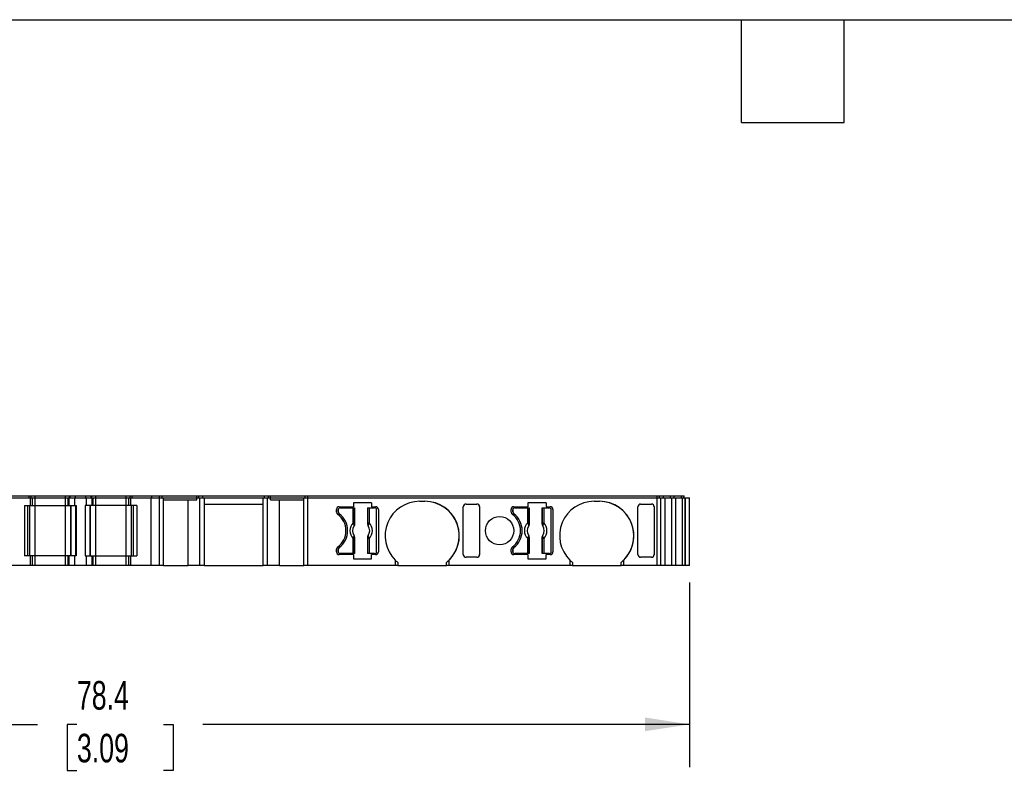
# Model space of a CAD drawing. Header units: millimetres. Extents: x 6 to 273, y 6 to 210.
# Tile 3 of 6: x 82 to 155, y 154 to 210. Entities that reach past the tile are written whole.
import ezdxf

# ---------------------------------------------------------------- set-up
doc = ezdxf.new("R2010")
doc.units = ezdxf.units.MM
doc.linetypes.add('SLD-Solid', pattern=[0])
doc.layers.add('DIMENSIONS', color=140, linetype='SLD-Solid', lineweight=25)
doc.layers.add('TEXT', color=140, linetype='SLD-Solid', lineweight=25)
doc.styles.add('SLDTEXTSTYLE0', font='TXT', dxfattribs={"width": 0.7})
doc.dimstyles.new('SLDDIMSTYLE0', dxfattribs={"dimtxt": 2.158008, "dimasz": 3.302, "dimexe": 0, "dimexo": 0.0625, "dimgap": 0.539502, "dimtad": 0, "dimtih": 1, "dimtoh": 1, "dimrnd": 1e-09, "dimzin": 12, "dimdsep": 46, "dimtxsty": 'SLDTEXTSTYLE0', "dimsah": 1, "dimcen": 0.09, "dimadec": 0, "dimazin": 3, "dimtfac": 1, "dimtofl": 0, "dimtmove": 0, "dimatfit": 3, "dimfxl": 0, "dimfrac": 2, "dimtolj": 1, "dimtzin": 12, "dimarcsym": 0})

# ---------------------------------------------------------------- blocks, each defined once
blk = doc.blocks.new('_D_4')
at = {"layer": 'DIMENSIONS'}
for p, q in [((53.667, 167.837), (53.667, 154.154)), ((132.03, 167.837), (132.03, 154.154)), ((53.667, 157.329), (83.698, 157.329)), ((86.622, 157.329), (85.898, 157.329)), ((85.898, 157.329), (85.898, 153.899)), ((93.035, 157.329), (93.76, 157.329)), ((93.76, 157.329), (93.76, 153.899)), ((132.03, 157.329), (95.959, 157.329)), ((85.898, 153.899), (86.622, 153.899)), ((93.76, 153.899), (93.035, 153.899))]:
    blk.add_line(p, q, dxfattribs=at)
for points in [[(53.667, 157.329), (56.969, 156.821), (56.969, 157.837)], [(132.03, 157.329), (128.728, 157.837), (128.728, 156.821)]]:
    blk.add_solid(points, dxfattribs=at)
at = {"layer": 'DIMENSIONS', "char_height": 2.1167, "attachment_point": 1, "style": 'SLDTEXTSTYLE0'}
for s, insert in [('78.4', (86.622, 160.541)), ('3.09', (86.622, 156.628))]:
    blk.add_mtext(s, dxfattribs=dict(at, insert=insert))

msp = doc.modelspace()

# ---------------------------------------------------------------- linework, layer by layer
for p, q in [((81.632, 174.257), (83.078, 174.257)), ((81.677, 174.107), (83.178, 174.107)), ((83.078, 174.107), (83.078, 174.257)), ((83.078, 174.107), (83.078, 174.257)), ((83.078, 174.257), (83.078, 174.257)), ((83.078, 174.257), (83.234, 174.257)), ((83.178, 173.557), (83.178, 174.107)), ((83.178, 173.557), (83.178, 174.107)), ((83.178, 174.107), (83.178, 174.107)), ((83.178, 174.107), (83.334, 174.107)), ((83.234, 174.107), (83.234, 174.257)), ((83.234, 174.257), (83.534, 174.257)), ((83.334, 173.557), (83.334, 174.107)), ((83.334, 174.107), (83.534, 174.107)), ((83.534, 174.107), (83.534, 174.257)), ((83.534, 174.257), (85.767, 174.257)), ((83.534, 173.557), (83.534, 174.107)), ((83.534, 174.107), (85.767, 174.107)), ((85.767, 174.107), (85.767, 174.257)), ((85.767, 174.257), (86.067, 174.257)), ((85.767, 173.557), (85.767, 174.107)), ((85.767, 174.107), (85.967, 174.107)), ((85.967, 173.557), (85.967, 174.107)), ((85.967, 174.107), (86.055, 174.107)), ((86.055, 173.557), (86.055, 174.107)), ((86.055, 174.107), (86.467, 174.107)), ((86.067, 174.107), (86.067, 174.257)), ((86.067, 174.257), (86.125, 174.257)), ((86.125, 174.107), (86.125, 174.257)), ((86.125, 174.257), (86.508, 174.257)), ((86.467, 173.557), (86.467, 174.107)), ((86.467, 174.107), (87.334, 174.107)), ((86.508, 174.107), (86.508, 174.257)), ((86.508, 174.257), (87.293, 174.257)), ((87.293, 174.107), (87.293, 174.257)), ((87.293, 174.257), (87.675, 174.257)), ((87.334, 173.557), (87.334, 174.107)), ((87.334, 174.107), (87.746, 174.107)), ((87.675, 174.107), (87.675, 174.257)), ((87.675, 174.257), (87.734, 174.257)), ((87.734, 174.107), (87.734, 174.257)), ((87.734, 174.257), (88.034, 174.257)), ((87.746, 173.557), (87.746, 174.107)), ((87.746, 174.107), (87.834, 174.107)), ((87.834, 173.557), (87.834, 174.107)), ((87.834, 174.107), (88.034, 174.107)), ((88.034, 174.107), (88.034, 174.257)), ((88.034, 174.257), (90.267, 174.257)), ((88.034, 173.557), (88.034, 174.107)), ((88.034, 174.107), (90.267, 174.107)), ((90.267, 174.107), (90.267, 174.257)), ((90.267, 174.257), (90.567, 174.257)), ((90.267, 173.557), (90.267, 174.107)), ((90.267, 174.107), (90.467, 174.107)), ((90.467, 173.557), (90.467, 174.107)), ((90.467, 174.107), (90.622, 174.107)), ((90.567, 174.107), (90.567, 174.257)), ((90.567, 174.257), (90.722, 174.257)), ((90.622, 173.557), (90.622, 174.107)), ((90.622, 174.107), (92.124, 174.107)), ((90.622, 173.557), (90.622, 174.107)), ((90.622, 174.107), (90.622, 174.107)), ((90.722, 174.107), (90.722, 174.257)), ((90.722, 174.257), (92.168, 174.257)), ((90.722, 174.107), (90.722, 174.257)), ((90.722, 174.257), (90.722, 174.257)), ((92.124, 169.107), (92.124, 174.107)), ((92.124, 174.107), (92.744, 174.107)), ((92.168, 174.107), (92.168, 174.257)), ((92.168, 174.257), (92.744, 174.257)), ((92.744, 174.107), (92.744, 174.257)), ((92.744, 174.257), (92.944, 174.257)), ((92.744, 169.107), (92.744, 174.107)), ((92.744, 174.107), (93.044, 174.107)), ((92.944, 174.107), (92.944, 174.257)), ((92.944, 174.257), (95.503, 174.257)), ((93.044, 169.107), (93.044, 174.107)), ((93.044, 174.107), (95.518, 174.107)), ((93.044, 173.957), (95.518, 173.957)), ((94.835, 173.957), (94.835, 169.107)), ((95.503, 174.107), (95.503, 174.257)), ((95.503, 174.257), (95.672, 174.257)), ((95.518, 173.957), (95.518, 174.107)), ((95.518, 174.107), (95.743, 174.107)), ((95.672, 174.107), (95.672, 174.257)), ((95.672, 174.257), (95.968, 174.257)), ((95.743, 169.107), (95.743, 174.107)), ((95.743, 174.107), (96.068, 174.107)), ((95.968, 174.107), (95.968, 174.257)), ((95.968, 174.257), (100.517, 174.257)), ((96.068, 169.107), (96.068, 174.107)), ((96.068, 174.107), (100.417, 174.107)), ((100.417, 169.107), (100.417, 174.107)), ((100.417, 174.107), (100.742, 174.107)), ((100.517, 174.107), (100.517, 174.257)), ((100.517, 174.257), (100.813, 174.257)), ((100.742, 169.107), (100.742, 174.107)), ((100.742, 174.107), (100.968, 174.107)), ((100.813, 174.107), (100.813, 174.257)), ((100.813, 174.257), (100.983, 174.257)), ((100.968, 173.957), (100.968, 174.107)), ((100.968, 174.107), (103.444, 174.107)), ((100.968, 173.957), (103.444, 173.957)), ((100.983, 174.107), (100.983, 174.257)), ((100.983, 174.257), (103.544, 174.257)), ((101.651, 169.107), (101.651, 173.957)), ((103.444, 169.107), (103.444, 174.107)), ((103.444, 174.107), (103.744, 174.107)), ((103.544, 174.107), (103.544, 174.257)), ((103.544, 174.257), (103.744, 174.257)), ((103.744, 174.107), (103.744, 174.257)), ((103.744, 174.257), (129.629, 174.257)), ((103.744, 169.107), (103.744, 174.107)), ((103.744, 174.107), (129.629, 174.107)), ((108.457, 173.757), (107.117, 173.757)), ((107.117, 173.757), (107.117, 173.457)), ((108.457, 173.757), (108.457, 173.457)), ((112.017, 173.857), (112.417, 173.857)), ((121.397, 173.757), (120.057, 173.757)), ((120.057, 173.757), (120.057, 173.457)), ((121.397, 173.757), (121.397, 173.457)), ((124.957, 173.857), (125.357, 173.857)), ((129.629, 174.107), (129.629, 174.257)), ((129.629, 174.257), (129.822, 174.257)), ((129.629, 169.107), (129.629, 174.107)), ((129.629, 174.107), (129.918, 174.107)), ((129.822, 174.107), (129.822, 174.257)), ((129.822, 174.257), (130.105, 174.257)), ((129.918, 169.107), (129.918, 174.107)), ((129.918, 174.107), (130.22, 174.107)), ((130.105, 174.107), (130.105, 174.257)), ((130.105, 174.257), (130.634, 174.257)), ((130.22, 169.107), (130.22, 174.107)), ((130.22, 174.107), (130.712, 174.107)), ((130.634, 174.107), (130.634, 174.257)), ((130.634, 174.257), (130.907, 174.257)), ((130.712, 169.107), (130.712, 174.107)), ((130.712, 174.107), (131.022, 174.107)), ((130.907, 174.107), (130.907, 174.257)), ((130.907, 174.257), (131.434, 174.257)), ((131.022, 169.107), (131.022, 174.107)), ((131.022, 174.107), (131.512, 174.107)), ((131.434, 174.107), (131.434, 174.257)), ((131.434, 174.257), (131.623, 174.257)), ((131.512, 169.107), (131.512, 174.107)), ((131.512, 174.107), (131.719, 174.107)), ((131.623, 174.107), (131.623, 174.257)), ((131.623, 174.257), (131.63, 174.257)), ((131.63, 174.107), (131.63, 174.257)), ((131.719, 169.107), (131.719, 174.107)), ((131.719, 174.107), (131.73, 174.107)), ((131.73, 169.107), (131.73, 174.107)), ((131.73, 174.107), (132.03, 174.107)), ((132.03, 169.107), (132.03, 174.107)), ((82.734, 173.557), (83.178, 173.557)), ((82.734, 173.557), (82.734, 169.807)), ((82.978, 169.807), (82.978, 173.557)), ((82.978, 169.807), (82.978, 173.557)), ((83.134, 169.807), (83.134, 173.557)), ((83.178, 173.557), (83.178, 173.557)), ((83.178, 173.557), (83.334, 173.557)), ((83.334, 173.557), (83.534, 173.557)), ((83.534, 169.807), (83.534, 173.557)), ((83.534, 173.557), (85.767, 173.557)), ((85.767, 169.807), (85.767, 173.557)), ((85.767, 173.557), (85.967, 173.557)), ((85.967, 173.557), (86.055, 173.557)), ((86.055, 173.557), (86.467, 173.557)), ((86.167, 169.807), (86.167, 173.557)), ((86.196, 169.807), (86.196, 173.557)), ((86.467, 173.557), (86.567, 173.557)), ((86.55, 169.807), (86.55, 173.557)), ((86.567, 173.557), (86.567, 169.807)), ((87.234, 173.557), (87.234, 169.807)), ((87.334, 173.557), (87.234, 173.557)), ((87.251, 169.807), (87.251, 173.557)), ((87.746, 173.557), (87.334, 173.557)), ((87.605, 169.807), (87.605, 173.557)), ((87.634, 169.807), (87.634, 173.557)), ((87.834, 173.557), (87.746, 173.557)), ((88.034, 173.557), (87.834, 173.557)), ((88.034, 169.807), (88.034, 173.557)), ((90.267, 173.557), (88.034, 173.557)), ((90.267, 169.807), (90.267, 173.557)), ((90.467, 173.557), (90.267, 173.557)), ((90.622, 173.557), (90.467, 173.557)), ((91.067, 173.557), (90.622, 173.557)), ((90.622, 173.557), (90.622, 173.557)), ((90.667, 169.807), (90.667, 173.557)), ((90.822, 169.807), (90.822, 173.557)), ((90.822, 169.807), (90.822, 173.557)), ((91.067, 173.557), (91.067, 169.807)), ((96.068, 173.657), (100.417, 173.657)), ((105.867, 173.057), (105.867, 173.257)), ((105.992, 173.232), (105.992, 173.082)), ((105.992, 173.232), (105.992, 173.232)), ((105.992, 173.082), (105.992, 173.232)), ((105.992, 173.082), (105.992, 173.082)), ((106.067, 173.457), (107.117, 173.457)), ((106.142, 173.382), (107.101, 173.382)), ((107.101, 172.269), (107.101, 173.382)), ((107.101, 173.382), (107.2, 173.382)), ((107.2, 173.382), (107.2, 172.269)), ((107.2, 173.382), (107.21, 173.382)), ((107.21, 172.158), (107.21, 173.382)), ((108.175, 173.382), (108.175, 172.158)), ((108.175, 173.382), (108.184, 173.382)), ((108.184, 172.269), (108.184, 173.382)), ((108.184, 173.382), (108.284, 173.382)), ((108.284, 173.382), (108.284, 172.269)), ((108.284, 173.382), (108.692, 173.382)), ((108.457, 173.457), (108.767, 173.457)), ((108.842, 170.132), (108.842, 173.232)), ((108.967, 173.257), (108.967, 170.107)), ((108.967, 173.257), (108.967, 173.257)), ((108.967, 173.257), (108.967, 170.107)), ((115.267, 169.908), (115.267, 173.456)), ((115.467, 173.657), (116.276, 173.657)), ((116.476, 173.474), (116.476, 173.456)), ((116.476, 173.474), (116.476, 169.89)), ((116.476, 173.456), (116.476, 169.908)), ((118.807, 173.057), (118.807, 173.257)), ((118.932, 173.232), (118.932, 173.082)), ((118.932, 173.232), (118.932, 173.232)), ((118.932, 173.082), (118.932, 173.232)), ((118.932, 173.082), (118.932, 173.082)), ((119.007, 173.457), (120.057, 173.457)), ((119.082, 173.382), (120.041, 173.382)), ((120.041, 172.269), (120.041, 173.382)), ((120.041, 173.382), (120.14, 173.382)), ((120.14, 173.382), (120.14, 172.269)), ((120.14, 173.382), (120.15, 173.382)), ((120.15, 172.158), (120.15, 173.382)), ((121.115, 173.382), (121.115, 172.158)), ((121.115, 173.382), (121.124, 173.382)), ((121.124, 172.269), (121.124, 173.382)), ((121.124, 173.382), (121.224, 173.382)), ((121.224, 173.382), (121.224, 172.269)), ((121.224, 173.382), (121.632, 173.382)), ((121.397, 173.457), (121.707, 173.457)), ((121.782, 170.132), (121.782, 173.232)), ((121.907, 173.257), (121.907, 170.107)), ((121.907, 173.257), (121.907, 173.257)), ((121.907, 173.257), (121.907, 170.107)), ((128.207, 169.908), (128.207, 173.456)), ((128.407, 173.657), (129.216, 173.657)), ((129.416, 173.474), (129.416, 173.456)), ((129.416, 173.474), (129.416, 169.89)), ((129.416, 173.456), (129.416, 169.908)), ((106.072, 172.922), (106.072, 172.922)), ((107.101, 172.269), (107.2, 172.269)), ((108.184, 172.269), (108.284, 172.269)), ((119.012, 172.922), (119.012, 172.922)), ((120.041, 172.269), (120.14, 172.269)), ((121.124, 172.269), (121.224, 172.269)), ((107.101, 169.982), (107.101, 171.095)), ((107.2, 171.095), (107.101, 171.095)), ((107.2, 171.095), (107.2, 169.982)), ((107.21, 169.982), (107.21, 171.206)), ((108.175, 171.206), (108.175, 169.982)), ((108.184, 169.982), (108.184, 171.095)), ((108.284, 171.095), (108.184, 171.095)), ((108.284, 171.095), (108.284, 169.982)), ((120.041, 169.982), (120.041, 171.095)), ((120.14, 171.095), (120.041, 171.095)), ((120.14, 171.095), (120.14, 169.982)), ((120.15, 169.982), (120.15, 171.206)), ((121.115, 171.206), (121.115, 169.982)), ((121.124, 169.982), (121.124, 171.095)), ((121.224, 171.095), (121.124, 171.095)), ((121.224, 171.095), (121.224, 169.982)), ((105.867, 170.107), (105.867, 170.307)), ((105.992, 170.282), (105.992, 170.132)), ((105.992, 170.282), (105.992, 170.282)), ((105.992, 170.132), (105.992, 170.282)), ((105.992, 170.132), (105.992, 170.132)), ((106.072, 170.442), (106.072, 170.442)), ((108.967, 170.107), (108.967, 170.107)), ((118.807, 170.107), (118.807, 170.307)), ((118.932, 170.282), (118.932, 170.132)), ((118.932, 170.282), (118.932, 170.282)), ((118.932, 170.132), (118.932, 170.282)), ((118.932, 170.132), (118.932, 170.132)), ((119.012, 170.442), (119.012, 170.442)), ((121.907, 170.107), (121.907, 170.107)), ((83.178, 169.807), (82.734, 169.807)), ((83.178, 169.107), (83.178, 169.807)), ((83.178, 169.107), (83.178, 169.807)), ((83.178, 169.807), (83.178, 169.807)), ((83.334, 169.807), (83.178, 169.807)), ((83.334, 169.107), (83.334, 169.807)), ((83.534, 169.807), (83.334, 169.807)), ((83.534, 169.107), (83.534, 169.807)), ((85.767, 169.807), (83.534, 169.807)), ((85.767, 169.107), (85.767, 169.807)), ((85.967, 169.807), (85.767, 169.807)), ((85.967, 169.107), (85.967, 169.807)), ((86.055, 169.807), (85.967, 169.807)), ((86.055, 169.107), (86.055, 169.807)), ((86.467, 169.807), (86.055, 169.807)), ((86.467, 169.107), (86.467, 169.807)), ((86.567, 169.807), (86.467, 169.807)), ((87.234, 169.807), (87.334, 169.807)), ((87.334, 169.107), (87.334, 169.807)), ((87.334, 169.807), (87.746, 169.807)), ((87.746, 169.107), (87.746, 169.807)), ((87.746, 169.807), (87.834, 169.807)), ((87.834, 169.107), (87.834, 169.807)), ((87.834, 169.807), (88.034, 169.807)), ((88.034, 169.107), (88.034, 169.807)), ((88.034, 169.807), (90.267, 169.807)), ((90.267, 169.107), (90.267, 169.807)), ((90.267, 169.807), (90.467, 169.807)), ((90.467, 169.107), (90.467, 169.807)), ((90.467, 169.807), (90.622, 169.807)), ((90.622, 169.107), (90.622, 169.807)), ((90.622, 169.807), (91.067, 169.807)), ((90.622, 169.107), (90.622, 169.807)), ((90.622, 169.807), (90.622, 169.807)), ((107.117, 169.907), (106.067, 169.907)), ((107.101, 169.982), (106.142, 169.982)), ((107.2, 169.982), (107.101, 169.982)), ((107.117, 169.907), (107.117, 169.607)), ((107.117, 169.607), (108.457, 169.607)), ((107.21, 169.982), (107.2, 169.982)), ((108.184, 169.982), (108.175, 169.982)), ((108.284, 169.982), (108.184, 169.982)), ((108.692, 169.982), (108.284, 169.982)), ((108.457, 169.607), (108.457, 169.907)), ((108.767, 169.907), (108.457, 169.907)), ((110.217, 169.501), (110.217, 169.107)), ((114.217, 169.107), (114.217, 169.501)), ((116.276, 169.707), (115.467, 169.707)), ((116.476, 169.908), (116.476, 169.89)), ((120.057, 169.907), (119.007, 169.907)), ((120.041, 169.982), (119.082, 169.982)), ((120.14, 169.982), (120.041, 169.982)), ((120.057, 169.907), (120.057, 169.607)), ((120.057, 169.607), (121.397, 169.607)), ((120.15, 169.982), (120.14, 169.982)), ((121.124, 169.982), (121.115, 169.982)), ((121.224, 169.982), (121.124, 169.982)), ((121.632, 169.982), (121.224, 169.982)), ((121.397, 169.607), (121.397, 169.907)), ((121.707, 169.907), (121.397, 169.907)), ((123.157, 169.501), (123.157, 169.107)), ((127.157, 169.107), (127.157, 169.501)), ((129.216, 169.707), (128.407, 169.707)), ((129.416, 169.908), (129.416, 169.89)), ((83.178, 169.107), (81.677, 169.107)), ((83.178, 169.107), (83.178, 169.107)), ((83.334, 169.107), (83.178, 169.107)), ((83.534, 169.107), (83.334, 169.107)), ((85.767, 169.107), (83.534, 169.107)), ((85.967, 169.107), (85.767, 169.107)), ((86.055, 169.107), (85.967, 169.107)), ((86.467, 169.107), (86.055, 169.107)), ((87.334, 169.107), (86.467, 169.107)), ((87.746, 169.107), (87.334, 169.107)), ((87.834, 169.107), (87.746, 169.107)), ((88.034, 169.107), (87.834, 169.107)), ((90.267, 169.107), (88.034, 169.107)), ((90.467, 169.107), (90.267, 169.107)), ((90.622, 169.107), (90.467, 169.107)), ((92.124, 169.107), (90.622, 169.107)), ((90.622, 169.107), (90.622, 169.107)), ((92.744, 169.107), (92.124, 169.107)), ((93.044, 169.107), (92.744, 169.107)), ((93.044, 169.107), (94.835, 169.107)), ((95.743, 169.107), (94.835, 169.107)), ((96.068, 169.107), (95.743, 169.107)), ((96.068, 169.107), (100.417, 169.107)), ((100.742, 169.107), (100.417, 169.107)), ((101.651, 169.107), (100.742, 169.107)), ((101.651, 169.107), (103.444, 169.107)), ((103.744, 169.107), (103.444, 169.107)), ((110.217, 169.107), (103.744, 169.107)), ((110.417, 169.107), (110.217, 169.107)), ((110.417, 169.321), (110.417, 169.107)), ((110.417, 169.107), (114.017, 169.107)), ((114.017, 169.107), (114.017, 169.321)), ((114.217, 169.107), (114.017, 169.107)), ((123.157, 169.107), (114.217, 169.107)), ((123.357, 169.107), (123.157, 169.107)), ((123.357, 169.321), (123.357, 169.107)), ((123.357, 169.107), (126.957, 169.107)), ((126.957, 169.107), (126.957, 169.321)), ((127.157, 169.107), (126.957, 169.107)), ((129.629, 169.107), (127.157, 169.107)), ((129.918, 169.107), (129.629, 169.107)), ((130.22, 169.107), (129.918, 169.107)), ((130.712, 169.107), (130.22, 169.107)), ((131.022, 169.107), (130.712, 169.107)), ((131.512, 169.107), (131.022, 169.107)), ((131.719, 169.107), (131.512, 169.107)), ((131.73, 169.107), (131.719, 169.107)), ((132.03, 169.107), (131.73, 169.107))]:
    msp.add_line(p, q)
at = {"flags": 128}
for points in [[(107.174, 172.044), (107.173, 172.045), (107.173, 172.045)], [(107.203, 172.161), (107.207, 172.159), (107.21, 172.158)], [(108.175, 172.158), (108.179, 172.16), (108.182, 172.161)], [(108.212, 172.045), (108.212, 172.045), (108.211, 172.044)], [(120.114, 172.044), (120.113, 172.045), (120.113, 172.045)], [(120.143, 172.161), (120.147, 172.159), (120.15, 172.158)], [(121.115, 172.158), (121.119, 172.16), (121.122, 172.161)], [(121.152, 172.045), (121.152, 172.045), (121.151, 172.044)], [(107.173, 171.319), (107.173, 171.319), (107.174, 171.32)], [(107.21, 171.206), (107.206, 171.204), (107.203, 171.203)], [(108.182, 171.203), (108.178, 171.205), (108.175, 171.206)], [(108.211, 171.32), (108.212, 171.319), (108.212, 171.319)], [(120.113, 171.319), (120.113, 171.319), (120.114, 171.32)], [(120.15, 171.206), (120.146, 171.204), (120.143, 171.203)], [(121.122, 171.203), (121.118, 171.205), (121.115, 171.206)], [(121.151, 171.32), (121.152, 171.319), (121.152, 171.319)]]:
    msp.add_lwpolyline(points, dxfattribs=at)
msp.add_circle((117.957, 171.682), 1.05)
for centre, radius, start, end in [((112.017, 171.307), 2.55, 90.00001, 225.09912), ((112.417, 171.307), 2.55, 314.90086, 90), ((112.417, 171.307), 2.55, 308.86227, 90), ((124.957, 171.307), 2.55, 90.00001, 225.09912), ((125.357, 171.307), 2.55, 314.90086, 90), ((125.357, 171.307), 2.55, 308.86227, 90), ((106.067, 173.257), 0.2, 90, 180), ((106.067, 173.057), 0.2, 180, 233.96812), ((106.142, 173.232), 0.15, 90, 180), ((106.142, 173.232), 0.15, 90.00003, 180), ((106.192, 173.082), 0.2, 180, 233.1301), ((106.192, 173.082), 0.2, 180, 233.13009), ((108.692, 173.232), 0.15, 0, 90), ((108.767, 173.257), 0.2, 0, 90), ((108.767, 173.257), 0.2, 0, 90.00007), ((119.007, 173.257), 0.2, 90, 180), ((119.007, 173.057), 0.2, 180, 233.96812), ((119.082, 173.232), 0.15, 90, 180), ((119.082, 173.232), 0.15, 90.00003, 180), ((119.132, 173.082), 0.2, 180, 233.1301), ((119.132, 173.082), 0.2, 180, 233.13009), ((121.632, 173.232), 0.15, 0, 90), ((121.707, 173.257), 0.2, 0, 90), ((121.707, 173.257), 0.2, 0, 90.00007), ((105.067, 171.682), 1.5, 306.03188, 53.96812), ((105.142, 171.682), 1.55, 306.8699, 53.1301), ((105.142, 171.682), 1.55, 306.8699, 53.1301), ((107.692, 171.682), 0.833, 135.23629, 224.76371), ((107.692, 171.682), 0.833, 315.23629, 44.76371), ((118.007, 171.682), 1.5, 306.03188, 53.96812), ((118.082, 171.682), 1.55, 306.8699, 53.1301), ((118.082, 171.682), 1.55, 306.8699, 53.1301), ((120.632, 171.682), 0.833, 135.23629, 224.76371), ((120.632, 171.682), 0.833, 315.23629, 44.76371), ((107.692, 171.682), 0.634, 145.08334, 214.91666), ((107.692, 171.682), 0.633, 145.05032, 214.94968), ((107.139, 172.175), 0.066, 289.96147, 346.89453), ((108.246, 172.175), 0.066, 193.10547, 250.03853), ((107.692, 171.682), 0.633, 325.05032, 34.94968), ((107.692, 171.682), 0.634, 325.08334, 34.91666), ((120.632, 171.682), 0.634, 145.08334, 214.91666), ((120.632, 171.682), 0.633, 145.05032, 214.94968), ((120.079, 172.175), 0.066, 289.96147, 346.89453), ((121.186, 172.175), 0.066, 193.10547, 250.03853), ((120.632, 171.682), 0.633, 325.05032, 34.94968), ((120.632, 171.682), 0.634, 325.08334, 34.91666), ((107.139, 171.188), 0.066, 13.10547, 70.03853), ((108.246, 171.188), 0.066, 109.96147, 166.89453), ((120.079, 171.188), 0.066, 13.10547, 70.03853), ((121.186, 171.188), 0.066, 109.96147, 166.89453), ((106.067, 170.307), 0.2, 126.03188, 180), ((106.067, 170.107), 0.2, 180, 270), ((106.192, 170.282), 0.2, 126.8699, 180), ((106.192, 170.282), 0.2, 126.86991, 180), ((106.142, 170.132), 0.15, 180, 270), ((106.142, 170.132), 0.15, 180, 270), ((108.692, 170.132), 0.15, 270, 0), ((108.767, 170.107), 0.2, 270, 0), ((108.767, 170.107), 0.2, 270, 0), ((119.007, 170.307), 0.2, 126.03188, 180), ((119.007, 170.107), 0.2, 180, 270), ((119.132, 170.282), 0.2, 126.8699, 180), ((119.132, 170.282), 0.2, 126.86991, 180), ((119.082, 170.132), 0.15, 180, 270), ((119.082, 170.132), 0.15, 180, 270), ((121.632, 170.132), 0.15, 270, 0), ((121.707, 170.107), 0.2, 270, 0), ((121.707, 170.107), 0.2, 270, 0)]:
    msp.add_arc(centre, radius, start, end)
for points, knots in [([(115.467, 173.657), (115.42, 173.657), (115.365, 173.637), (115.287, 173.559), (115.267, 173.504), (115.267, 173.456)], [0, 0, 0, 0, 0.5, 0.5, 1, 1, 1, 1]), ([(116.476, 173.456), (116.476, 173.504), (116.456, 173.559), (116.378, 173.637), (116.323, 173.657), (116.276, 173.657)], [0, 0, 0, 0, 0.5, 0.5, 1, 1, 1, 1]), ([(128.407, 173.657), (128.36, 173.657), (128.305, 173.637), (128.227, 173.559), (128.207, 173.504), (128.207, 173.456)], [0, 0, 0, 0, 0.5, 0.5, 1, 1, 1, 1]), ([(129.416, 173.456), (129.416, 173.504), (129.396, 173.559), (129.318, 173.637), (129.263, 173.657), (129.216, 173.657)], [0, 0, 0, 0, 0.5, 0.5, 1, 1, 1, 1]), ([(108.284, 172.269), (108.279, 172.254), (108.269, 172.225), (108.253, 172.183), (108.237, 172.144), (108.228, 172.123), (108.223, 172.113)], [0, 0, 0, 0, 0.251221, 0.500849, 0.763425, 1, 1, 1, 1]), ([(121.224, 172.269), (121.219, 172.254), (121.209, 172.225), (121.193, 172.183), (121.177, 172.144), (121.168, 172.123), (121.163, 172.113)], [0, 0, 0, 0, 0.251221, 0.500849, 0.763425, 1, 1, 1, 1]), ([(107.203, 172.161), (107.203, 172.144), (107.202, 172.103), (107.184, 172.067), (107.173, 172.045)], [0, 0, 0, 0, 0.389276, 1, 1, 1, 1]), ([(107.174, 172.044), (107.178, 172.05), (107.181, 172.055), (107.184, 172.061), (107.188, 172.066), (107.19, 172.072), (107.193, 172.078), (107.196, 172.084), (107.198, 172.09), (107.2, 172.096), (107.201, 172.099), (107.202, 172.102), (107.203, 172.105), (107.205, 172.112), (107.206, 172.118), (107.207, 172.124), (107.208, 172.127), (107.208, 172.131), (107.208, 172.134), (107.209, 172.142), (107.21, 172.15), (107.21, 172.158)], [0, 0, 0, 0, 0.0000193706, 0.0000193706, 0.0000193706, 0.0000387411, 0.0000387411, 0.0000387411, 0.0000581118, 0.0000581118, 0.0000581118, 0.0000677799, 0.0000677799, 0.0000677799, 0.0000871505, 0.0000871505, 0.0000871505, 0.0000968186, 0.0000968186, 0.0000968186, 0.0001214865, 0.0001214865, 0.0001214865, 0.0001214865]), ([(108.175, 172.158), (108.175, 172.152), (108.175, 172.146), (108.176, 172.139), (108.177, 172.133), (108.177, 172.126), (108.179, 172.12), (108.18, 172.114), (108.182, 172.107), (108.183, 172.101), (108.184, 172.098), (108.185, 172.095), (108.186, 172.092), (108.189, 172.086), (108.191, 172.08), (108.194, 172.074), (108.195, 172.071), (108.197, 172.068), (108.198, 172.065), (108.202, 172.058), (108.206, 172.051), (108.211, 172.044)], [0, 0, 0, 0, 0.0000193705, 0.0000193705, 0.0000193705, 0.0000387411, 0.0000387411, 0.0000387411, 0.0000581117, 0.0000581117, 0.0000581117, 0.0000677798, 0.0000677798, 0.0000677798, 0.0000871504, 0.0000871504, 0.0000871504, 0.0000968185, 0.0000968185, 0.0000968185, 0.0001214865, 0.0001214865, 0.0001214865, 0.0001214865]), ([(108.223, 172.113), (108.22, 172.106), (108.213, 172.089), (108.208, 172.065), (108.211, 172.052), (108.212, 172.045)], [0, 0, 0, 0, 0.265902, 0.599333, 1, 1, 1, 1]), ([(120.143, 172.161), (120.143, 172.144), (120.142, 172.103), (120.124, 172.067), (120.113, 172.045)], [0, 0, 0, 0, 0.389276, 1, 1, 1, 1]), ([(120.114, 172.044), (120.118, 172.05), (120.121, 172.055), (120.124, 172.061), (120.128, 172.066), (120.13, 172.072), (120.133, 172.078), (120.136, 172.084), (120.138, 172.09), (120.14, 172.096), (120.141, 172.099), (120.142, 172.102), (120.143, 172.105), (120.145, 172.112), (120.146, 172.118), (120.147, 172.124), (120.148, 172.127), (120.148, 172.131), (120.148, 172.134), (120.149, 172.142), (120.15, 172.15), (120.15, 172.158)], [0, 0, 0, 0, 0.0000193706, 0.0000193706, 0.0000193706, 0.0000387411, 0.0000387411, 0.0000387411, 0.0000581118, 0.0000581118, 0.0000581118, 0.0000677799, 0.0000677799, 0.0000677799, 0.0000871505, 0.0000871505, 0.0000871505, 0.0000968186, 0.0000968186, 0.0000968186, 0.0001214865, 0.0001214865, 0.0001214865, 0.0001214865]), ([(121.115, 172.158), (121.115, 172.152), (121.115, 172.146), (121.116, 172.139), (121.117, 172.133), (121.117, 172.126), (121.119, 172.12), (121.12, 172.114), (121.122, 172.107), (121.123, 172.101), (121.124, 172.098), (121.125, 172.095), (121.126, 172.092), (121.129, 172.086), (121.131, 172.08), (121.134, 172.074), (121.135, 172.071), (121.137, 172.068), (121.138, 172.065), (121.142, 172.058), (121.146, 172.051), (121.151, 172.044)], [0, 0, 0, 0, 0.0000193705, 0.0000193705, 0.0000193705, 0.0000387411, 0.0000387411, 0.0000387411, 0.0000581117, 0.0000581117, 0.0000581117, 0.0000677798, 0.0000677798, 0.0000677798, 0.0000871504, 0.0000871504, 0.0000871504, 0.0000968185, 0.0000968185, 0.0000968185, 0.0001214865, 0.0001214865, 0.0001214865, 0.0001214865]), ([(121.163, 172.113), (121.16, 172.106), (121.153, 172.089), (121.148, 172.065), (121.151, 172.052), (121.152, 172.045)], [0, 0, 0, 0, 0.265902, 0.599333, 1, 1, 1, 1]), ([(107.101, 171.095), (107.106, 171.11), (107.116, 171.139), (107.132, 171.181), (107.148, 171.22), (107.157, 171.241), (107.162, 171.25)], [0, 0, 0, 0, 0.251221, 0.500849, 0.763425, 1, 1, 1, 1]), ([(107.162, 171.25), (107.165, 171.258), (107.172, 171.275), (107.177, 171.299), (107.174, 171.312), (107.173, 171.319)], [0, 0, 0, 0, 0.265902, 0.599333, 1, 1, 1, 1]), ([(107.21, 171.206), (107.21, 171.212), (107.21, 171.218), (107.209, 171.225), (107.208, 171.231), (107.207, 171.238), (107.206, 171.244), (107.205, 171.25), (107.203, 171.257), (107.202, 171.263), (107.201, 171.266), (107.2, 171.269), (107.199, 171.272), (107.196, 171.278), (107.194, 171.284), (107.191, 171.29), (107.19, 171.293), (107.188, 171.296), (107.187, 171.299), (107.183, 171.306), (107.179, 171.313), (107.174, 171.32)], [0, 0, 0, 0, 0.0000193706, 0.0000193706, 0.0000193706, 0.0000387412, 0.0000387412, 0.0000387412, 0.0000581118, 0.0000581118, 0.0000581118, 0.0000677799, 0.0000677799, 0.0000677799, 0.0000871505, 0.0000871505, 0.0000871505, 0.0000968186, 0.0000968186, 0.0000968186, 0.0001214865, 0.0001214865, 0.0001214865, 0.0001214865]), ([(108.211, 171.32), (108.207, 171.314), (108.204, 171.309), (108.201, 171.303), (108.197, 171.298), (108.195, 171.292), (108.192, 171.286), (108.189, 171.28), (108.187, 171.274), (108.185, 171.268), (108.184, 171.265), (108.183, 171.262), (108.182, 171.259), (108.18, 171.252), (108.179, 171.246), (108.178, 171.24), (108.177, 171.237), (108.177, 171.233), (108.177, 171.23), (108.175, 171.222), (108.175, 171.214), (108.175, 171.206)], [0, 0, 0, 0, 0.0000193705, 0.0000193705, 0.0000193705, 0.0000387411, 0.0000387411, 0.0000387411, 0.0000581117, 0.0000581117, 0.0000581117, 0.0000677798, 0.0000677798, 0.0000677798, 0.0000871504, 0.0000871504, 0.0000871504, 0.0000968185, 0.0000968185, 0.0000968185, 0.0001214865, 0.0001214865, 0.0001214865, 0.0001214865]), ([(108.182, 171.203), (108.182, 171.22), (108.183, 171.261), (108.201, 171.297), (108.212, 171.319)], [0, 0, 0, 0, 0.389276, 1, 1, 1, 1]), ([(120.041, 171.095), (120.046, 171.11), (120.056, 171.139), (120.072, 171.181), (120.088, 171.22), (120.097, 171.241), (120.102, 171.25)], [0, 0, 0, 0, 0.251221, 0.500849, 0.763425, 1, 1, 1, 1]), ([(120.102, 171.25), (120.105, 171.258), (120.112, 171.275), (120.117, 171.299), (120.114, 171.312), (120.113, 171.319)], [0, 0, 0, 0, 0.265902, 0.599333, 1, 1, 1, 1]), ([(120.15, 171.206), (120.15, 171.212), (120.15, 171.218), (120.149, 171.225), (120.148, 171.231), (120.147, 171.238), (120.146, 171.244), (120.145, 171.25), (120.143, 171.257), (120.142, 171.263), (120.141, 171.266), (120.14, 171.269), (120.139, 171.272), (120.136, 171.278), (120.134, 171.284), (120.131, 171.29), (120.13, 171.293), (120.128, 171.296), (120.127, 171.299), (120.123, 171.306), (120.119, 171.313), (120.114, 171.32)], [0, 0, 0, 0, 0.0000193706, 0.0000193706, 0.0000193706, 0.0000387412, 0.0000387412, 0.0000387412, 0.0000581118, 0.0000581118, 0.0000581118, 0.0000677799, 0.0000677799, 0.0000677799, 0.0000871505, 0.0000871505, 0.0000871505, 0.0000968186, 0.0000968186, 0.0000968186, 0.0001214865, 0.0001214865, 0.0001214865, 0.0001214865]), ([(121.151, 171.32), (121.147, 171.314), (121.144, 171.309), (121.141, 171.303), (121.137, 171.298), (121.135, 171.292), (121.132, 171.286), (121.129, 171.28), (121.127, 171.274), (121.125, 171.268), (121.124, 171.265), (121.123, 171.262), (121.122, 171.259), (121.12, 171.252), (121.119, 171.246), (121.118, 171.24), (121.117, 171.237), (121.117, 171.233), (121.117, 171.23), (121.115, 171.222), (121.115, 171.214), (121.115, 171.206)], [0, 0, 0, 0, 0.0000193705, 0.0000193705, 0.0000193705, 0.0000387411, 0.0000387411, 0.0000387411, 0.0000581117, 0.0000581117, 0.0000581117, 0.0000677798, 0.0000677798, 0.0000677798, 0.0000871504, 0.0000871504, 0.0000871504, 0.0000968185, 0.0000968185, 0.0000968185, 0.0001214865, 0.0001214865, 0.0001214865, 0.0001214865]), ([(121.122, 171.203), (121.122, 171.22), (121.123, 171.261), (121.141, 171.297), (121.152, 171.319)], [0, 0, 0, 0, 0.389276, 1, 1, 1, 1]), ([(115.267, 169.908), (115.267, 169.86), (115.287, 169.805), (115.365, 169.727), (115.42, 169.707), (115.467, 169.707)], [0, 0, 0, 0, 0.5, 0.5, 1, 1, 1, 1]), ([(116.276, 169.707), (116.323, 169.707), (116.378, 169.727), (116.456, 169.805), (116.476, 169.86), (116.476, 169.908)], [0, 0, 0, 0, 0.5, 0.5, 1, 1, 1, 1]), ([(128.207, 169.908), (128.207, 169.86), (128.227, 169.805), (128.305, 169.727), (128.36, 169.707), (128.407, 169.707)], [0, 0, 0, 0, 0.5, 0.5, 1, 1, 1, 1]), ([(129.216, 169.707), (129.263, 169.707), (129.318, 169.727), (129.396, 169.805), (129.416, 169.86), (129.416, 169.908)], [0, 0, 0, 0, 0.5, 0.5, 1, 1, 1, 1])]:
    msp.add_open_spline(points, degree=3, knots=knots)
for points in [[(107.101, 172.269), (107.12, 172.212), (107.142, 172.155), (107.162, 172.113)], [(107.2, 172.269), (107.2, 172.23), (107.201, 172.191), (107.203, 172.161)], [(108.182, 172.161), (108.184, 172.191), (108.184, 172.23), (108.184, 172.269)], [(120.041, 172.269), (120.06, 172.212), (120.082, 172.155), (120.102, 172.113)], [(120.14, 172.269), (120.14, 172.23), (120.141, 172.191), (120.143, 172.161)], [(121.122, 172.161), (121.124, 172.191), (121.124, 172.23), (121.124, 172.269)], [(107.162, 172.113), (107.176, 172.083), (107.179, 172.06), (107.173, 172.045)], [(108.182, 172.161), (108.18, 172.117), (108.192, 172.077), (108.212, 172.045)], [(120.102, 172.113), (120.116, 172.083), (120.119, 172.06), (120.113, 172.045)], [(121.122, 172.161), (121.12, 172.117), (121.132, 172.077), (121.152, 172.045)], [(107.203, 171.203), (107.205, 171.247), (107.193, 171.286), (107.173, 171.319)], [(107.203, 171.203), (107.201, 171.173), (107.2, 171.134), (107.2, 171.095)], [(108.184, 171.095), (108.184, 171.134), (108.184, 171.173), (108.182, 171.203)], [(108.223, 171.25), (108.209, 171.281), (108.206, 171.304), (108.212, 171.319)], [(108.284, 171.095), (108.265, 171.152), (108.243, 171.209), (108.223, 171.25)], [(120.143, 171.203), (120.145, 171.247), (120.133, 171.286), (120.113, 171.319)], [(120.143, 171.203), (120.141, 171.173), (120.14, 171.134), (120.14, 171.095)], [(121.124, 171.095), (121.124, 171.134), (121.124, 171.173), (121.122, 171.203)], [(121.163, 171.25), (121.149, 171.281), (121.146, 171.304), (121.152, 171.319)], [(121.224, 171.095), (121.205, 171.152), (121.183, 171.209), (121.163, 171.25)], [(110.417, 169.321), (110.348, 169.378), (110.281, 169.438), (110.217, 169.501)], [(114.217, 169.501), (114.154, 169.438), (114.087, 169.378), (114.017, 169.321)], [(123.357, 169.321), (123.288, 169.378), (123.221, 169.438), (123.157, 169.501)], [(127.157, 169.501), (127.094, 169.438), (127.027, 169.378), (126.957, 169.321)]]:
    msp.add_open_spline(points, degree=3)
at = {"layer": 'TEXT'}
for p, q in [((6.35, 209.55), (273.05, 209.55)), ((135.89, 201.93), (135.89, 209.55)), ((143.51, 201.93), (143.51, 209.55)), ((135.89, 201.93), (143.51, 201.93))]:
    msp.add_line(p, q, dxfattribs=at)

# ---------------------------------------------------------------- dimensions: what is measured, and where the dimension line sits
at = {"layer": 'DIMENSIONS'}
dim = msp.add_linear_dim(base=(132.03, 157.329), p1=(53.667, 169.107), p2=(132.03, 169.107), angle=360, dimstyle='SLDDIMSTYLE0', dxfattribs=at)
dim.commit()
dim.dimension.update_dxf_attribs({"geometry": '_D_4', "text_midpoint": (89.829, 157.329), "dimtype": 160})

doc.saveas('drawing.dxf')
